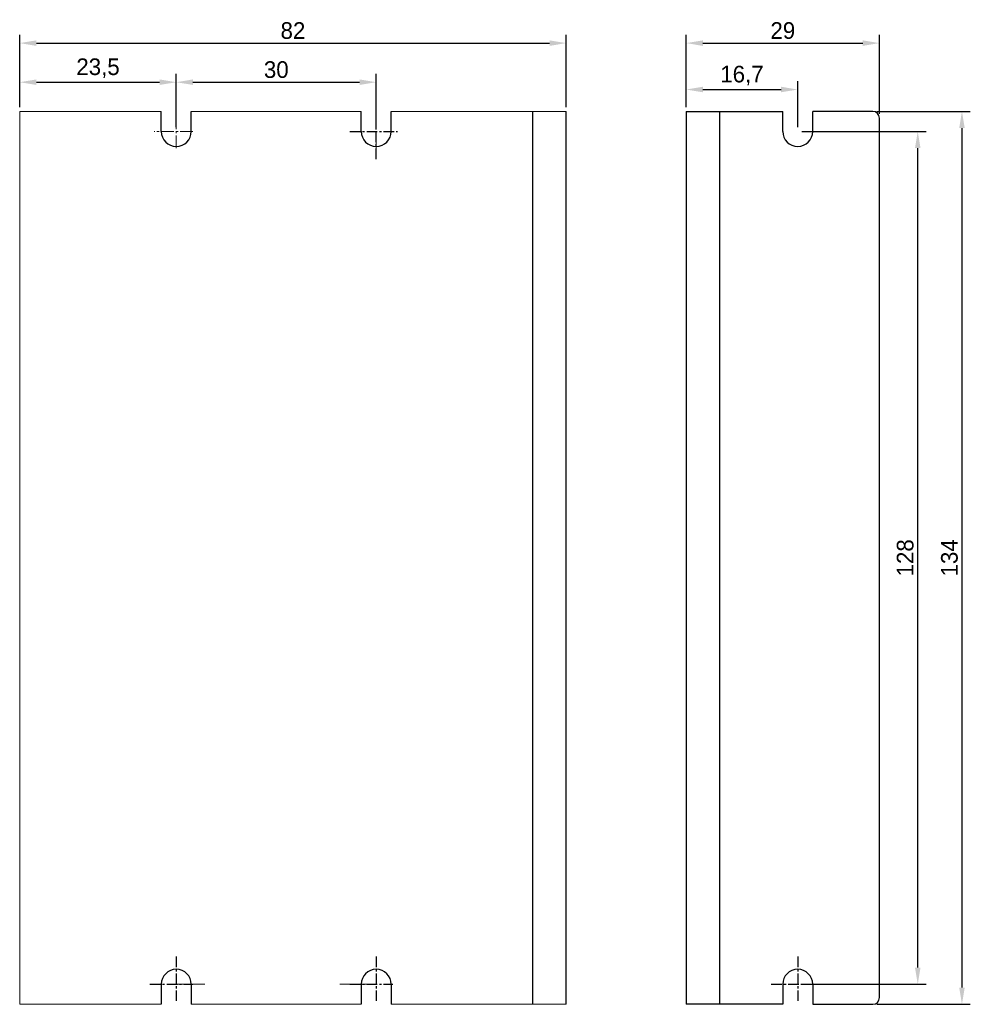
# Model space of a CAD drawing. Header units: millimetres. Extents: x 1623 to 1765, y 243 to 391.
import ezdxf

# ---------------------------------------------------------------- set-up
doc = ezdxf.new("R2010")
doc.units = ezdxf.units.MM
doc.linetypes.add('CENTER', pattern=[50.8, 31.75, -6.35, 6.35, -6.35])
doc.linetypes.add('CENTER2', pattern=[28.575, 19.05, -3.175, 3.175, -3.175])
doc.layers.get('Defpoints').update_dxf_attribs({"lineweight": 5})
doc.layers.add('CEN', color=1, linetype='CENTER2')
doc.dimstyles.new('ISO-25', dxfattribs={"dimtxt": 2.5, "dimasz": 2.5, "dimexe": 1.25, "dimexo": 0.625, "dimtad": 1, "dimtxsty": 'Standard', "dimcen": 2.5, "dimadec": 0, "dimazin": 0, "dimtfac": 1, "dimtmove": 0, "dimatfit": 3, "dimfxl": 1, "dimarcsym": 0})

# ---------------------------------------------------------------- blocks, each defined once
blk = doc.blocks.new('*D37')
at = {"color": 0, "lineweight": -2, "transparency": 16777216}
for p, q in [((1622.68, 377.65), (1622.68, 382.66)), ((1625.18, 381.41), (1643.68, 381.41)), ((1646.18, 374.65), (1646.18, 382.66))]:
    blk.add_line(p, q, dxfattribs=at)
at = {"color": 0, "transparency": 16777216}
for points in [[(1625.18, 381.83), (1625.18, 381), (1622.68, 381.41)], [(1643.68, 381.83), (1643.68, 381), (1646.18, 381.41)]]:
    blk.add_solid(points, dxfattribs=at)
at = {"layer": 'Defpoints', "color": 0, "transparency": 16777216}
for p in [(1646.18, 381.41), (1622.68, 377.03), (1646.18, 374.03)]:
    blk.add_point(p, dxfattribs=at)
at = {"color": 0, "transparency": 16777216, "insert": (1634.43, 383.5), "char_height": 2.5, "attachment_point": 5}
blk.add_mtext('23,5', dxfattribs=at)
blk = doc.blocks.new('*D38')
at = {"color": 0, "lineweight": -2, "transparency": 16777216}
for p, q in [((1646.18, 374.65), (1646.18, 382.66)), ((1648.68, 381.41), (1673.68, 381.41)), ((1676.18, 374.65), (1676.18, 382.66))]:
    blk.add_line(p, q, dxfattribs=at)
at = {"color": 0, "transparency": 16777216}
for points in [[(1648.68, 381.83), (1648.68, 381), (1646.18, 381.41)], [(1673.68, 381.83), (1673.68, 381), (1676.18, 381.41)]]:
    blk.add_solid(points, dxfattribs=at)
at = {"layer": 'Defpoints', "color": 0, "transparency": 16777216}
for p in [(1676.18, 381.41), (1646.18, 374.03), (1676.18, 374.03)]:
    blk.add_point(p, dxfattribs=at)
at = {"color": 0, "transparency": 16777216, "insert": (1661.18, 383.29), "char_height": 2.5, "attachment_point": 5}
blk.add_mtext('30', dxfattribs=at)
blk = doc.blocks.new('*D39')
at = {"color": 0, "lineweight": -2, "transparency": 16777216}
for p, q in [((1622.68, 377.65), (1622.68, 388.53)), ((1625.18, 387.28), (1702.18, 387.28)), ((1704.68, 377.65), (1704.68, 388.53))]:
    blk.add_line(p, q, dxfattribs=at)
at = {"color": 0, "transparency": 16777216}
for points in [[(1625.18, 387.69), (1625.18, 386.86), (1622.68, 387.28)], [(1702.18, 387.69), (1702.18, 386.86), (1704.68, 387.28)]]:
    blk.add_solid(points, dxfattribs=at)
at = {"layer": 'Defpoints', "color": 0, "transparency": 16777216}
for p in [(1704.68, 387.28), (1622.68, 377.03), (1704.68, 377.03)]:
    blk.add_point(p, dxfattribs=at)
at = {"color": 0, "transparency": 16777216, "insert": (1663.68, 389.15), "char_height": 2.5, "attachment_point": 5}
blk.add_mtext('82', dxfattribs=at)
blk = doc.blocks.new('*D40')
at = {"color": 0, "lineweight": -2, "transparency": 16777216}
for p, q in [((1722.69, 377.65), (1722.69, 381.56)), ((1739.42, 374.65), (1739.42, 381.56)), ((1725.19, 380.31), (1736.92, 380.31))]:
    blk.add_line(p, q, dxfattribs=at)
at = {"color": 0, "transparency": 16777216}
for points in [[(1725.19, 380.73), (1725.19, 379.9), (1722.69, 380.31)], [(1736.92, 380.73), (1736.92, 379.9), (1739.42, 380.31)]]:
    blk.add_solid(points, dxfattribs=at)
at = {"layer": 'Defpoints', "color": 0, "transparency": 16777216}
for p in [(1739.42, 380.31), (1722.69, 377.03), (1739.42, 374.03)]:
    blk.add_point(p, dxfattribs=at)
at = {"color": 0, "transparency": 16777216, "insert": (1731.06, 382.4), "char_height": 2.5, "attachment_point": 5}
blk.add_mtext('16,7', dxfattribs=at)
blk = doc.blocks.new('*D41')
at = {"color": 0, "lineweight": -2, "transparency": 16777216}
for p, q in [((1722.69, 377.65), (1722.69, 388.53)), ((1725.19, 387.28), (1749.19, 387.28)), ((1751.69, 376.65), (1751.69, 388.53))]:
    blk.add_line(p, q, dxfattribs=at)
at = {"color": 0, "transparency": 16777216}
for points in [[(1725.19, 387.69), (1725.19, 386.86), (1722.69, 387.28)], [(1749.19, 387.69), (1749.19, 386.86), (1751.69, 387.28)]]:
    blk.add_solid(points, dxfattribs=at)
at = {"layer": 'Defpoints', "color": 0, "transparency": 16777216}
for p in [(1751.69, 387.28), (1722.69, 377.03), (1751.69, 376.03)]:
    blk.add_point(p, dxfattribs=at)
at = {"color": 0, "transparency": 16777216, "insert": (1737.19, 389.15), "char_height": 2.5, "attachment_point": 5}
blk.add_mtext('29', dxfattribs=at)
blk = doc.blocks.new('*D43')
at = {"color": 0, "lineweight": -2, "transparency": 16777216}
for p, q in [((1740.05, 374.03), (1758.69, 374.03)), ((1757.44, 248.53), (1757.44, 371.53)), ((1740.05, 246.03), (1758.69, 246.03))]:
    blk.add_line(p, q, dxfattribs=at)
at = {"color": 0, "transparency": 16777216}
for points in [[(1757.02, 371.53), (1757.85, 371.53), (1757.44, 374.03)], [(1757.02, 248.53), (1757.85, 248.53), (1757.44, 246.03)]]:
    blk.add_solid(points, dxfattribs=at)
at = {"layer": 'Defpoints', "color": 0, "transparency": 16777216}
for p in [(1739.42, 374.03), (1757.44, 374.03), (1739.42, 246.03)]:
    blk.add_point(p, dxfattribs=at)
at = {"color": 0, "transparency": 16777216, "insert": (1755.56, 310.03), "char_height": 2.5, "attachment_point": 5, "rotation": 90}
blk.add_mtext('128', dxfattribs=at)
blk = doc.blocks.new('*D44')
at = {"color": 0, "lineweight": -2, "transparency": 16777216}
for p, q in [((1751.31, 377.03), (1765.32, 377.03)), ((1764.07, 374.53), (1764.07, 245.53)), ((1751.31, 243.03), (1765.32, 243.03))]:
    blk.add_line(p, q, dxfattribs=at)
at = {"color": 0, "transparency": 16777216}
for points in [[(1763.66, 374.53), (1764.49, 374.53), (1764.07, 377.03)], [(1763.66, 245.53), (1764.49, 245.53), (1764.07, 243.03)]]:
    blk.add_solid(points, dxfattribs=at)
at = {"layer": 'Defpoints', "color": 0, "transparency": 16777216}
for p in [(1750.69, 377.03), (1750.69, 243.03), (1764.07, 243.03)]:
    blk.add_point(p, dxfattribs=at)
at = {"color": 0, "transparency": 16777216, "insert": (1762.2, 310.03), "char_height": 2.5, "attachment_point": 5, "rotation": 90}
blk.add_mtext('134', dxfattribs=at)

msp = doc.modelspace()

# ---------------------------------------------------------------- linework, layer by layer
at = {"lineweight": 0}
for p, q in [((1622.678, 377.027), (1643.928, 377.027)), ((1622.678, 243.027), (1622.678, 377.027)), ((1648.428, 377.027), (1673.928, 377.027)), ((1678.428, 377.027), (1704.678, 377.027)), ((1622.678, 243.027), (1643.928, 243.027)), ((1648.428, 243.027), (1673.928, 243.027)), ((1678.428, 243.027), (1704.678, 243.027))]:
    msp.add_line(p, q, dxfattribs=at)
for p, q in [((1643.928, 374.027), (1643.928, 377.027)), ((1648.428, 374.027), (1648.428, 377.027)), ((1673.928, 374.027), (1673.928, 377.027)), ((1678.428, 374.027), (1678.428, 377.027)), ((1699.678, 243.027), (1699.678, 377.027)), ((1704.678, 243.027), (1704.678, 377.027)), ((1722.689, 377.027), (1737.173, 377.027)), ((1722.689, 377.027), (1722.689, 243.027)), ((1727.689, 377.027), (1727.689, 243.027)), ((1737.173, 374.027), (1737.173, 377.027)), ((1741.673, 374.027), (1741.673, 377.027)), ((1750.689, 377.027), (1741.673, 377.027)), ((1751.689, 330.027), (1751.689, 376.027)), ((1751.689, 244.027), (1751.689, 330.027)), ((1643.928, 246.027), (1643.928, 243.027)), ((1648.428, 246.027), (1648.428, 243.027)), ((1673.928, 246.027), (1673.928, 243.027)), ((1678.428, 246.027), (1678.428, 243.027)), ((1737.173, 246.027), (1737.173, 243.027)), ((1741.673, 246.027), (1741.673, 243.027)), ((1737.173, 243.027), (1722.689, 243.027)), ((1741.673, 243.027), (1750.689, 243.027))]:
    msp.add_line(p, q)
at = {"color": 1, "linetype": 'CENTER', "ltscale": 0.05}
for p, q in [((1676.178, 369.873), (1676.178, 376.527)), ((1672.209, 374.027), (1679.378, 374.027)), ((1646.178, 250.181), (1646.178, 243.527)), ((1676.178, 250.181), (1676.178, 243.527)), ((1739.423, 250.181), (1739.423, 243.527)), ((1642.209, 246.027), (1648.678, 246.027)), ((1672.209, 246.027), (1678.678, 246.027)), ((1735.454, 246.027), (1741.923, 246.027))]:
    msp.add_line(p, q, dxfattribs=at)
for centre, radius, start, end in [((1750.689, 376.027), 1, 0, 90), ((1646.178, 374.027), 2.25, 180, 0), ((1676.178, 374.027), 2.25, 180, 0), ((1739.423, 374.027), 2.25, 180, 0), ((1646.178, 246.027), 2.25, 0, 180), ((1676.178, 246.027), 2.25, 0, 180), ((1739.423, 246.027), 2.25, 0, 180), ((1750.689, 244.027), 1, 270, 0)]:
    msp.add_arc(centre, radius, start, end)
at = {"layer": 'CEN', "lineweight": 0, "ltscale": 0.1}
for p, q in [((1646.178, 371.527), (1646.178, 376.527)), ((1646.178, 371.527), (1646.178, 376.527)), ((1676.178, 371.527), (1676.178, 376.527)), ((1648.678, 374.027), (1642.878, 374.027)), ((1650.478, 246.027), (1645.478, 246.027)), ((1675.478, 246.027), (1670.478, 246.027))]:
    msp.add_line(p, q, dxfattribs=at)

# ---------------------------------------------------------------- dimensions: what is measured, and where the dimension line sits
for base, p1, p2, picture, middle in [((1704.678, 387.278), (1622.678, 377.027), (1704.678, 377.027), '*D39', (1663.678, 389.153)), ((1751.689, 387.278), (1722.689, 377.027), (1751.689, 376.027), '*D41', (1737.189, 389.153)), ((1646.178, 381.413), (1622.678, 377.027), (1646.178, 374.027), '*D37', (1634.428, 383.496)), ((1676.178, 381.413), (1646.178, 374.027), (1676.178, 374.027), '*D38', (1661.178, 383.288))]:
    dim = msp.add_linear_dim(base=base, p1=p1, p2=p2, dimstyle='ISO-25')
    dim.commit()
    dim.dimension.update_dxf_attribs({"geometry": picture, "text_midpoint": middle})
dim = msp.add_linear_dim(base=(1739.423, 380.312), p1=(1722.689, 377.027), p2=(1739.423, 374.027), dimstyle='ISO-25', override={"dimdec": 1})
dim.commit()
dim.dimension.update_dxf_attribs({"geometry": '*D40', "text_midpoint": (1731.056, 382.395)})
for base, p1, p2, picture, middle in [((1764.074, 243.027), (1750.689, 377.027), (1750.689, 243.027), '*D44', (1762.199, 310.027)), ((1757.436, 374.027), (1739.423, 246.027), (1739.423, 374.027), '*D43', (1755.561, 310.027))]:
    dim = msp.add_linear_dim(base=base, p1=p1, p2=p2, angle=90, dimstyle='ISO-25')
    dim.commit()
    dim.dimension.update_dxf_attribs({"geometry": picture, "text_midpoint": middle})

doc.saveas('drawing.dxf')
